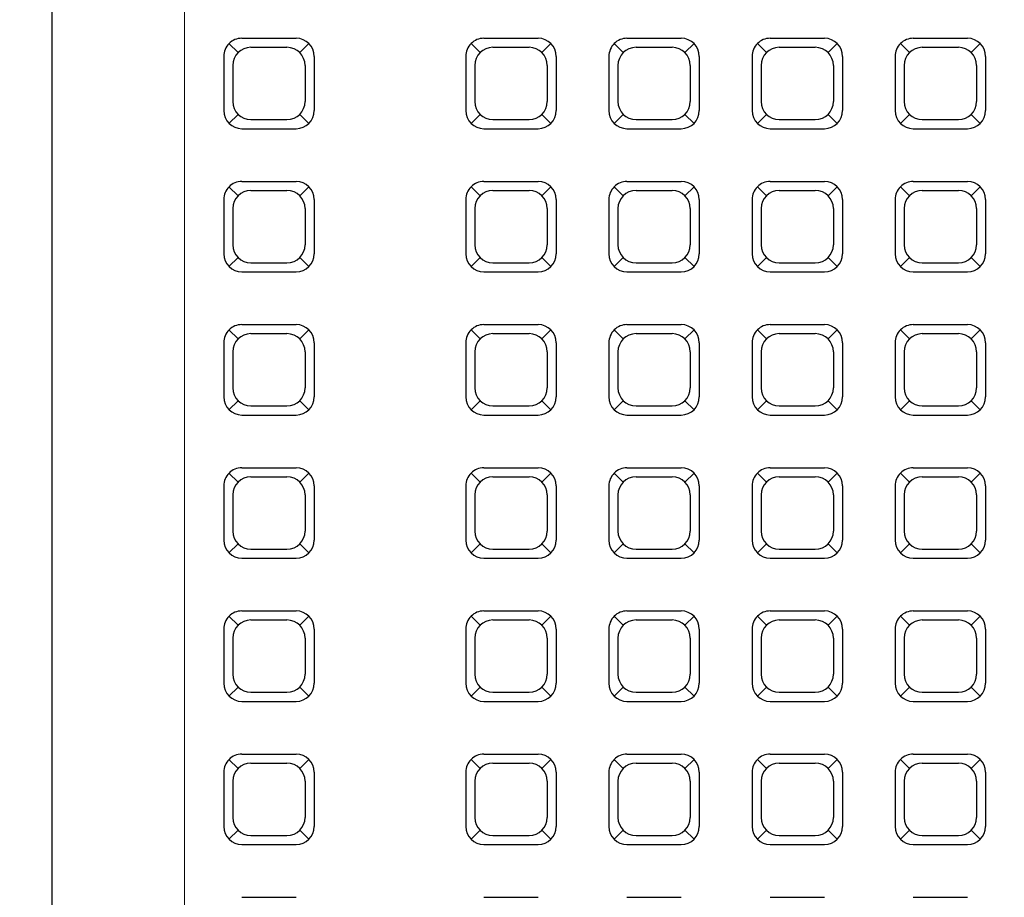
# Model space of a CAD drawing. Header units: inches. Extents: x -2 to 11.2, y -3.4 to 32.7.
# Tile 7 of 42: x 0.809 to 0.94, y 1.033 to 1.15. Entities that reach past the tile are written whole.
import ezdxf

# ---------------------------------------------------------------- set-up
doc = ezdxf.new("R2010")
doc.units = ezdxf.units.IN
doc.header["$MEASUREMENT"] = 0
doc.linetypes.add('CONTINUA', pattern=[0])
for name, color, linetype in [('Cotas', 60, 'Continuous'), ('Electrodomésticos', 34, 'Continuous'), ('Textura piso', 8, 'Continuous')]:
    doc.layers.add(name, color=color, linetype=linetype)
doc.styles.get("Standard").update_dxf_attribs({"font": 'arial.ttf'})
doc.dimstyles.new('Cotas', dxfattribs={"dimtxt": 0.1, "dimasz": 0.09, "dimexe": 0.2, "dimexo": 0.4, "dimgap": 0.05, "dimtad": 1, "dimzin": 0, "dimdsep": 46, "dimtxsty": 'Standard', "dimblk": 'ARCHTICK', "dimcen": 0.09, "dimse1": 1, "dimse2": 1, "dimclrd": 60, "dimclre": 256, "dimadec": 0, "dimazin": 0, "dimtfac": 1, "dimtix": 1, "dimtofl": 0, "dimtmove": 1, "dimatfit": 3, "dimfxl": 0, "dimtolj": 1, "dimtzin": 0, "dimlwd": 9, "dimarcsym": 0})

# ---------------------------------------------------------------- blocks, each defined once
blk = doc.blocks.new('CPU')
at = {"layer": 'Electrodomésticos'}
for p, q in [((134.31397, 60.81548), (134.66397, 60.81548)), ((134.38546, 60.79269), (134.37826, 60.79269)), ((134.40446, 60.79269), (134.39726, 60.79269)), ((134.42346, 60.79269), (134.41626, 60.79269)), ((134.44246, 60.79269), (134.43526, 60.79269)), ((134.46146, 60.79269), (134.45426, 60.79269)), ((134.48046, 60.79269), (134.47326, 60.79269)), ((134.37776, 60.79079), (134.37656, 60.79199)), ((134.38426, 60.79149), (134.37946, 60.79149)), ((134.38596, 60.79079), (134.38716, 60.79199)), ((134.39676, 60.79079), (134.39556, 60.79199)), ((134.40326, 60.79149), (134.39846, 60.79149)), ((134.40496, 60.79079), (134.40616, 60.79199)), ((134.41576, 60.79079), (134.41456, 60.79199)), ((134.42226, 60.79149), (134.41746, 60.79149)), ((134.42396, 60.79079), (134.42516, 60.79199)), ((134.43476, 60.79079), (134.43356, 60.79199)), ((134.44126, 60.79149), (134.43646, 60.79149)), ((134.44296, 60.79079), (134.44416, 60.79199)), ((134.45376, 60.79079), (134.45256, 60.79199)), ((134.46026, 60.79149), (134.45546, 60.79149)), ((134.46196, 60.79079), (134.46316, 60.79199)), ((134.47276, 60.79079), (134.47156, 60.79199)), ((134.47926, 60.79149), (134.47446, 60.79149)), ((134.48096, 60.79079), (134.48216, 60.79199)), ((134.36886, 60.79029), (134.36886, 60.78309)), ((134.37586, 60.79029), (134.37586, 60.78309)), ((134.38786, 60.79029), (134.38786, 60.78309)), ((134.39486, 60.79029), (134.39486, 60.78309)), ((134.40686, 60.79029), (134.40686, 60.78309)), ((134.41386, 60.79029), (134.41386, 60.78309)), ((134.42586, 60.79029), (134.42586, 60.78309)), ((134.43286, 60.79029), (134.43286, 60.78309)), ((134.44486, 60.79029), (134.44486, 60.78309)), ((134.45186, 60.79029), (134.45186, 60.78309)), ((134.46386, 60.79029), (134.46386, 60.78309)), ((134.47086, 60.79029), (134.47086, 60.78309)), ((134.48286, 60.79029), (134.48286, 60.78309)), ((134.37706, 60.78909), (134.37706, 60.78429)), ((134.38666, 60.78909), (134.38666, 60.78429)), ((134.39606, 60.78909), (134.39606, 60.78429)), ((134.40566, 60.78909), (134.40566, 60.78429)), ((134.41506, 60.78909), (134.41506, 60.78429)), ((134.42466, 60.78909), (134.42466, 60.78429)), ((134.43406, 60.78909), (134.43406, 60.78429)), ((134.44366, 60.78909), (134.44366, 60.78429)), ((134.45306, 60.78909), (134.45306, 60.78429)), ((134.46266, 60.78909), (134.46266, 60.78429)), ((134.47206, 60.78909), (134.47206, 60.78429)), ((134.48166, 60.78909), (134.48166, 60.78429)), ((134.37776, 60.78259), (134.37656, 60.78139)), ((134.38596, 60.78259), (134.38716, 60.78139)), ((134.39676, 60.78259), (134.39556, 60.78139)), ((134.40496, 60.78259), (134.40616, 60.78139)), ((134.41576, 60.78259), (134.41456, 60.78139)), ((134.42396, 60.78259), (134.42516, 60.78139)), ((134.43476, 60.78259), (134.43356, 60.78139)), ((134.44296, 60.78259), (134.44416, 60.78139)), ((134.45376, 60.78259), (134.45256, 60.78139)), ((134.46196, 60.78259), (134.46316, 60.78139)), ((134.47276, 60.78259), (134.47156, 60.78139)), ((134.48096, 60.78259), (134.48216, 60.78139)), ((134.38546, 60.78069), (134.37826, 60.78069)), ((134.38426, 60.78189), (134.37946, 60.78189)), ((134.40446, 60.78069), (134.39726, 60.78069)), ((134.40326, 60.78189), (134.39846, 60.78189)), ((134.42346, 60.78069), (134.41626, 60.78069)), ((134.42226, 60.78189), (134.41746, 60.78189)), ((134.44246, 60.78069), (134.43526, 60.78069)), ((134.44126, 60.78189), (134.43646, 60.78189)), ((134.46146, 60.78069), (134.45426, 60.78069)), ((134.46026, 60.78189), (134.45546, 60.78189)), ((134.48046, 60.78069), (134.47326, 60.78069)), ((134.47926, 60.78189), (134.47446, 60.78189)), ((134.37776, 60.75865), (134.37656, 60.75985)), ((134.38546, 60.76056), (134.37826, 60.76056)), ((134.38596, 60.75865), (134.38716, 60.75985)), ((134.39676, 60.75865), (134.39556, 60.75985)), ((134.40446, 60.76056), (134.39726, 60.76056)), ((134.40496, 60.75865), (134.40616, 60.75985)), ((134.41576, 60.75865), (134.41456, 60.75985)), ((134.42346, 60.76056), (134.41626, 60.76056)), ((134.42396, 60.75865), (134.42516, 60.75985)), ((134.43476, 60.75865), (134.43356, 60.75985)), ((134.44246, 60.76056), (134.43526, 60.76056)), ((134.44296, 60.75865), (134.44416, 60.75985)), ((134.45376, 60.75865), (134.45256, 60.75985)), ((134.46146, 60.76056), (134.45426, 60.76056)), ((134.46196, 60.75865), (134.46316, 60.75985)), ((134.47276, 60.75865), (134.47156, 60.75985)), ((134.48046, 60.76056), (134.47326, 60.76056)), ((134.48096, 60.75865), (134.48216, 60.75985)), ((134.38426, 60.75936), (134.37946, 60.75936)), ((134.40326, 60.75936), (134.39846, 60.75936)), ((134.42226, 60.75936), (134.41746, 60.75936)), ((134.44126, 60.75936), (134.43646, 60.75936)), ((134.46026, 60.75936), (134.45546, 60.75936)), ((134.47926, 60.75936), (134.47446, 60.75936)), ((134.36886, 60.75816), (134.36886, 60.75096)), ((134.37586, 60.75816), (134.37586, 60.75096)), ((134.38786, 60.75816), (134.38786, 60.75096)), ((134.39486, 60.75816), (134.39486, 60.75096)), ((134.40686, 60.75816), (134.40686, 60.75096)), ((134.41386, 60.75816), (134.41386, 60.75096)), ((134.42586, 60.75816), (134.42586, 60.75096)), ((134.43286, 60.75816), (134.43286, 60.75096)), ((134.44486, 60.75816), (134.44486, 60.75096)), ((134.45186, 60.75816), (134.45186, 60.75096)), ((134.46386, 60.75816), (134.46386, 60.75096)), ((134.47086, 60.75816), (134.47086, 60.75096)), ((134.48286, 60.75816), (134.48286, 60.75096)), ((134.37706, 60.75696), (134.37706, 60.75216)), ((134.38666, 60.75696), (134.38666, 60.75216)), ((134.39606, 60.75696), (134.39606, 60.75216)), ((134.40566, 60.75696), (134.40566, 60.75216)), ((134.41506, 60.75696), (134.41506, 60.75216)), ((134.42466, 60.75696), (134.42466, 60.75216)), ((134.43406, 60.75696), (134.43406, 60.75216)), ((134.44366, 60.75696), (134.44366, 60.75216)), ((134.45306, 60.75696), (134.45306, 60.75216)), ((134.46266, 60.75696), (134.46266, 60.75216)), ((134.47206, 60.75696), (134.47206, 60.75216)), ((134.48166, 60.75696), (134.48166, 60.75216)), ((134.37776, 60.75046), (134.37656, 60.74926)), ((134.38426, 60.74976), (134.37946, 60.74976)), ((134.38596, 60.75046), (134.38716, 60.74926)), ((134.39676, 60.75046), (134.39556, 60.74926)), ((134.40326, 60.74976), (134.39846, 60.74976)), ((134.40496, 60.75046), (134.40616, 60.74926)), ((134.41576, 60.75046), (134.41456, 60.74926)), ((134.42226, 60.74976), (134.41746, 60.74976)), ((134.42396, 60.75046), (134.42516, 60.74926)), ((134.43476, 60.75046), (134.43356, 60.74926)), ((134.44126, 60.74976), (134.43646, 60.74976)), ((134.44296, 60.75046), (134.44416, 60.74926)), ((134.45376, 60.75046), (134.45256, 60.74926)), ((134.46026, 60.74976), (134.45546, 60.74976)), ((134.46196, 60.75046), (134.46316, 60.74926)), ((134.47276, 60.75046), (134.47156, 60.74926)), ((134.47926, 60.74976), (134.47446, 60.74976)), ((134.48096, 60.75046), (134.48216, 60.74926)), ((134.38546, 60.74856), (134.37826, 60.74856)), ((134.40446, 60.74856), (134.39726, 60.74856)), ((134.42346, 60.74856), (134.41626, 60.74856)), ((134.44246, 60.74856), (134.43526, 60.74856)), ((134.46146, 60.74856), (134.45426, 60.74856)), ((134.48046, 60.74856), (134.47326, 60.74856)), ((134.38546, 60.74156), (134.37826, 60.74156)), ((134.40446, 60.74156), (134.39726, 60.74156)), ((134.42346, 60.74156), (134.41626, 60.74156)), ((134.44246, 60.74156), (134.43526, 60.74156)), ((134.46146, 60.74156), (134.45426, 60.74156)), ((134.48046, 60.74156), (134.47326, 60.74156)), ((134.37776, 60.73965), (134.37656, 60.74085)), ((134.38426, 60.74036), (134.37946, 60.74036)), ((134.38596, 60.73965), (134.38716, 60.74085)), ((134.39676, 60.73965), (134.39556, 60.74085)), ((134.40326, 60.74036), (134.39846, 60.74036)), ((134.40496, 60.73965), (134.40616, 60.74085)), ((134.41576, 60.73965), (134.41456, 60.74085)), ((134.42226, 60.74036), (134.41746, 60.74036)), ((134.42396, 60.73965), (134.42516, 60.74085)), ((134.43476, 60.73965), (134.43356, 60.74085)), ((134.44126, 60.74036), (134.43646, 60.74036)), ((134.44296, 60.73965), (134.44416, 60.74085)), ((134.45376, 60.73965), (134.45256, 60.74085)), ((134.46026, 60.74036), (134.45546, 60.74036)), ((134.46196, 60.73965), (134.46316, 60.74085)), ((134.47276, 60.73965), (134.47156, 60.74085)), ((134.47926, 60.74036), (134.47446, 60.74036)), ((134.48096, 60.73965), (134.48216, 60.74085)), ((134.36886, 60.73916), (134.36886, 60.73196)), ((134.37586, 60.73916), (134.37586, 60.73196)), ((134.38786, 60.73916), (134.38786, 60.73196)), ((134.39486, 60.73916), (134.39486, 60.73196)), ((134.40686, 60.73916), (134.40686, 60.73196)), ((134.41386, 60.73916), (134.41386, 60.73196)), ((134.42586, 60.73916), (134.42586, 60.73196)), ((134.43286, 60.73916), (134.43286, 60.73196)), ((134.44486, 60.73916), (134.44486, 60.73196)), ((134.45186, 60.73916), (134.45186, 60.73196)), ((134.46386, 60.73916), (134.46386, 60.73196)), ((134.47086, 60.73916), (134.47086, 60.73196)), ((134.48286, 60.73916), (134.48286, 60.73196)), ((134.37706, 60.73796), (134.37706, 60.73316)), ((134.38666, 60.73796), (134.38666, 60.73316)), ((134.39606, 60.73796), (134.39606, 60.73316)), ((134.40566, 60.73796), (134.40566, 60.73316)), ((134.41506, 60.73796), (134.41506, 60.73316)), ((134.42466, 60.73796), (134.42466, 60.73316)), ((134.43406, 60.73796), (134.43406, 60.73316)), ((134.44366, 60.73796), (134.44366, 60.73316)), ((134.45306, 60.73796), (134.45306, 60.73316)), ((134.46266, 60.73796), (134.46266, 60.73316)), ((134.47206, 60.73796), (134.47206, 60.73316)), ((134.48166, 60.73796), (134.48166, 60.73316)), ((134.37776, 60.73146), (134.37656, 60.73026)), ((134.38596, 60.73146), (134.38716, 60.73026)), ((134.39676, 60.73146), (134.39556, 60.73026)), ((134.40496, 60.73146), (134.40616, 60.73026)), ((134.41576, 60.73146), (134.41456, 60.73026)), ((134.42396, 60.73146), (134.42516, 60.73026)), ((134.43476, 60.73146), (134.43356, 60.73026)), ((134.44296, 60.73146), (134.44416, 60.73026)), ((134.45376, 60.73146), (134.45256, 60.73026)), ((134.46196, 60.73146), (134.46316, 60.73026)), ((134.47276, 60.73146), (134.47156, 60.73026)), ((134.48096, 60.73146), (134.48216, 60.73026)), ((134.38426, 60.73076), (134.37946, 60.73076)), ((134.40326, 60.73076), (134.39846, 60.73076)), ((134.42226, 60.73076), (134.41746, 60.73076)), ((134.44126, 60.73076), (134.43646, 60.73076)), ((134.46026, 60.73076), (134.45546, 60.73076)), ((134.47926, 60.73076), (134.47446, 60.73076)), ((134.38546, 60.72956), (134.37826, 60.72956)), ((134.40446, 60.72956), (134.39726, 60.72956)), ((134.42346, 60.72956), (134.41626, 60.72956)), ((134.44246, 60.72956), (134.43526, 60.72956)), ((134.46146, 60.72956), (134.45426, 60.72956)), ((134.48046, 60.72956), (134.47326, 60.72956)), ((134.38546, 60.72256), (134.37826, 60.72256)), ((134.40446, 60.72256), (134.39726, 60.72256)), ((134.42346, 60.72256), (134.41626, 60.72256)), ((134.44246, 60.72256), (134.43526, 60.72256)), ((134.46146, 60.72256), (134.45426, 60.72256)), ((134.48046, 60.72256), (134.47326, 60.72256)), ((134.37776, 60.72065), (134.37656, 60.72185)), ((134.38426, 60.72136), (134.37946, 60.72136)), ((134.38596, 60.72065), (134.38716, 60.72185)), ((134.39676, 60.72065), (134.39556, 60.72185)), ((134.40326, 60.72136), (134.39846, 60.72136)), ((134.40496, 60.72065), (134.40616, 60.72185)), ((134.41576, 60.72065), (134.41456, 60.72185)), ((134.42226, 60.72136), (134.41746, 60.72136)), ((134.42396, 60.72065), (134.42516, 60.72185)), ((134.43476, 60.72065), (134.43356, 60.72185)), ((134.44126, 60.72136), (134.43646, 60.72136)), ((134.44296, 60.72065), (134.44416, 60.72185)), ((134.45376, 60.72065), (134.45256, 60.72185)), ((134.46026, 60.72136), (134.45546, 60.72136)), ((134.46196, 60.72065), (134.46316, 60.72185)), ((134.47276, 60.72065), (134.47156, 60.72185)), ((134.47926, 60.72136), (134.47446, 60.72136)), ((134.48096, 60.72065), (134.48216, 60.72185)), ((134.36886, 60.72016), (134.36886, 60.71296)), ((134.37586, 60.72016), (134.37586, 60.71296)), ((134.38786, 60.72016), (134.38786, 60.71296)), ((134.39486, 60.72016), (134.39486, 60.71296)), ((134.40686, 60.72016), (134.40686, 60.71296)), ((134.41386, 60.72016), (134.41386, 60.71296)), ((134.42586, 60.72016), (134.42586, 60.71296)), ((134.43286, 60.72016), (134.43286, 60.71296)), ((134.44486, 60.72016), (134.44486, 60.71296)), ((134.45186, 60.72016), (134.45186, 60.71296)), ((134.46386, 60.72016), (134.46386, 60.71296)), ((134.47086, 60.72016), (134.47086, 60.71296)), ((134.48286, 60.72016), (134.48286, 60.71296)), ((134.37706, 60.71896), (134.37706, 60.71416)), ((134.38666, 60.71896), (134.38666, 60.71416)), ((134.39606, 60.71896), (134.39606, 60.71416)), ((134.40566, 60.71896), (134.40566, 60.71416)), ((134.41506, 60.71896), (134.41506, 60.71416)), ((134.42466, 60.71896), (134.42466, 60.71416)), ((134.43406, 60.71896), (134.43406, 60.71416)), ((134.44366, 60.71896), (134.44366, 60.71416)), ((134.45306, 60.71896), (134.45306, 60.71416)), ((134.46266, 60.71896), (134.46266, 60.71416)), ((134.47206, 60.71896), (134.47206, 60.71416)), ((134.48166, 60.71896), (134.48166, 60.71416)), ((134.37776, 60.71246), (134.37656, 60.71126)), ((134.38426, 60.71176), (134.37946, 60.71176)), ((134.38596, 60.71246), (134.38716, 60.71126)), ((134.39676, 60.71246), (134.39556, 60.71126)), ((134.40326, 60.71176), (134.39846, 60.71176)), ((134.40496, 60.71246), (134.40616, 60.71126)), ((134.41576, 60.71246), (134.41456, 60.71126)), ((134.42226, 60.71176), (134.41746, 60.71176)), ((134.42396, 60.71246), (134.42516, 60.71126)), ((134.43476, 60.71246), (134.43356, 60.71126)), ((134.44126, 60.71176), (134.43646, 60.71176)), ((134.44296, 60.71246), (134.44416, 60.71126)), ((134.45376, 60.71246), (134.45256, 60.71126)), ((134.46026, 60.71176), (134.45546, 60.71176)), ((134.46196, 60.71246), (134.46316, 60.71126)), ((134.47276, 60.71246), (134.47156, 60.71126)), ((134.47926, 60.71176), (134.47446, 60.71176)), ((134.48096, 60.71246), (134.48216, 60.71126)), ((134.38546, 60.71056), (134.37826, 60.71056)), ((134.40446, 60.71056), (134.39726, 60.71056)), ((134.42346, 60.71056), (134.41626, 60.71056)), ((134.44246, 60.71056), (134.43526, 60.71056)), ((134.46146, 60.71056), (134.45426, 60.71056)), ((134.48046, 60.71056), (134.47326, 60.71056)), ((134.37776, 60.70165), (134.37656, 60.70285)), ((134.38546, 60.70356), (134.37826, 60.70356)), ((134.38426, 60.70236), (134.37946, 60.70236)), ((134.38596, 60.70165), (134.38716, 60.70285)), ((134.39676, 60.70165), (134.39556, 60.70285)), ((134.40446, 60.70356), (134.39726, 60.70356)), ((134.40326, 60.70236), (134.39846, 60.70236)), ((134.40496, 60.70165), (134.40616, 60.70285)), ((134.41576, 60.70165), (134.41456, 60.70285)), ((134.42346, 60.70356), (134.41626, 60.70356)), ((134.42226, 60.70236), (134.41746, 60.70236)), ((134.42396, 60.70165), (134.42516, 60.70285)), ((134.43476, 60.70165), (134.43356, 60.70285)), ((134.44246, 60.70356), (134.43526, 60.70356)), ((134.44126, 60.70236), (134.43646, 60.70236)), ((134.44296, 60.70165), (134.44416, 60.70285)), ((134.45376, 60.70165), (134.45256, 60.70285)), ((134.46146, 60.70356), (134.45426, 60.70356)), ((134.46026, 60.70236), (134.45546, 60.70236)), ((134.46196, 60.70165), (134.46316, 60.70285)), ((134.47276, 60.70165), (134.47156, 60.70285)), ((134.48046, 60.70356), (134.47326, 60.70356)), ((134.47926, 60.70236), (134.47446, 60.70236)), ((134.48096, 60.70165), (134.48216, 60.70285)), ((134.36886, 60.70116), (134.36886, 60.69396)), ((134.37586, 60.70116), (134.37586, 60.69396)), ((134.38786, 60.70116), (134.38786, 60.69396)), ((134.39486, 60.70116), (134.39486, 60.69396)), ((134.40686, 60.70116), (134.40686, 60.69396)), ((134.41386, 60.70116), (134.41386, 60.69396)), ((134.42586, 60.70116), (134.42586, 60.69396)), ((134.43286, 60.70116), (134.43286, 60.69396)), ((134.44486, 60.70116), (134.44486, 60.69396)), ((134.45186, 60.70116), (134.45186, 60.69396)), ((134.46386, 60.70116), (134.46386, 60.69396)), ((134.47086, 60.70116), (134.47086, 60.69396)), ((134.48286, 60.70116), (134.48286, 60.69396)), ((134.37706, 60.69996), (134.37706, 60.69516)), ((134.38666, 60.69996), (134.38666, 60.69516)), ((134.39606, 60.69996), (134.39606, 60.69516)), ((134.40566, 60.69996), (134.40566, 60.69516)), ((134.41506, 60.69996), (134.41506, 60.69516)), ((134.42466, 60.69996), (134.42466, 60.69516)), ((134.43406, 60.69996), (134.43406, 60.69516)), ((134.44366, 60.69996), (134.44366, 60.69516)), ((134.45306, 60.69996), (134.45306, 60.69516)), ((134.46266, 60.69996), (134.46266, 60.69516)), ((134.47206, 60.69996), (134.47206, 60.69516)), ((134.48166, 60.69996), (134.48166, 60.69516)), ((134.37776, 60.69346), (134.37656, 60.69226)), ((134.38596, 60.69346), (134.38716, 60.69226)), ((134.39676, 60.69346), (134.39556, 60.69226)), ((134.40496, 60.69346), (134.40616, 60.69226)), ((134.41576, 60.69346), (134.41456, 60.69226)), ((134.42396, 60.69346), (134.42516, 60.69226)), ((134.43476, 60.69346), (134.43356, 60.69226)), ((134.44296, 60.69346), (134.44416, 60.69226)), ((134.45376, 60.69346), (134.45256, 60.69226)), ((134.46196, 60.69346), (134.46316, 60.69226)), ((134.47276, 60.69346), (134.47156, 60.69226)), ((134.48096, 60.69346), (134.48216, 60.69226)), ((134.38426, 60.69276), (134.37946, 60.69276)), ((134.40326, 60.69276), (134.39846, 60.69276)), ((134.42226, 60.69276), (134.41746, 60.69276)), ((134.44126, 60.69276), (134.43646, 60.69276)), ((134.46026, 60.69276), (134.45546, 60.69276)), ((134.47926, 60.69276), (134.47446, 60.69276)), ((134.38546, 60.69156), (134.37826, 60.69156)), ((134.40446, 60.69156), (134.39726, 60.69156)), ((134.42346, 60.69156), (134.41626, 60.69156)), ((134.44246, 60.69156), (134.43526, 60.69156)), ((134.46146, 60.69156), (134.45426, 60.69156)), ((134.48046, 60.69156), (134.47326, 60.69156))]:
    blk.add_line(p, q, dxfattribs=at)
for centre, start, end in [((134.37826, 60.79029), 90, 180), ((134.38546, 60.79029), 360, 90), ((134.39726, 60.79029), 90, 180), ((134.40446, 60.79029), 360, 90), ((134.41626, 60.79029), 90, 180), ((134.42346, 60.79029), 360, 90), ((134.43526, 60.79029), 90, 180), ((134.44246, 60.79029), 360, 90), ((134.45426, 60.79029), 90, 180), ((134.46146, 60.79029), 360, 90), ((134.47326, 60.79029), 90, 180), ((134.48046, 60.79029), 360, 90), ((134.37946, 60.78909), 90, 180), ((134.38426, 60.78909), 0, 90), ((134.39846, 60.78909), 90, 180), ((134.40326, 60.78909), 0, 90), ((134.41746, 60.78909), 90, 180), ((134.42226, 60.78909), 0, 90), ((134.43646, 60.78909), 90, 180), ((134.44126, 60.78909), 0, 90), ((134.45546, 60.78909), 90, 180), ((134.46026, 60.78909), 0, 90), ((134.47446, 60.78909), 90, 180), ((134.47926, 60.78909), 0, 90), ((134.37946, 60.78429), 180, 270), ((134.38426, 60.78429), 270, 0), ((134.39846, 60.78429), 180, 270), ((134.40326, 60.78429), 270, 0), ((134.41746, 60.78429), 180, 270), ((134.42226, 60.78429), 270, 0), ((134.43646, 60.78429), 180, 270), ((134.44126, 60.78429), 270, 0), ((134.45546, 60.78429), 180, 270), ((134.46026, 60.78429), 270, 0), ((134.47446, 60.78429), 180, 270), ((134.47926, 60.78429), 270, 0), ((134.37826, 60.78309), 180, 270), ((134.38546, 60.78309), 270, 0), ((134.39726, 60.78309), 180, 270), ((134.40446, 60.78309), 270, 0), ((134.41626, 60.78309), 180, 270), ((134.42346, 60.78309), 270, 0), ((134.43526, 60.78309), 180, 270), ((134.44246, 60.78309), 270, 0), ((134.45426, 60.78309), 180, 270), ((134.46146, 60.78309), 270, 0), ((134.47326, 60.78309), 180, 270), ((134.48046, 60.78309), 270, 0), ((134.37826, 60.75816), 90, 180), ((134.38546, 60.75816), 360, 90), ((134.39726, 60.75816), 90, 180), ((134.40446, 60.75816), 360, 90), ((134.41626, 60.75816), 90, 180), ((134.42346, 60.75816), 360, 90), ((134.43526, 60.75816), 90, 180), ((134.44246, 60.75816), 360, 90), ((134.45426, 60.75816), 90, 180), ((134.46146, 60.75816), 360, 90), ((134.47326, 60.75816), 90, 180), ((134.48046, 60.75816), 360, 90), ((134.37946, 60.75696), 90, 180), ((134.38426, 60.75696), 0, 90), ((134.39846, 60.75696), 90, 180), ((134.40326, 60.75696), 0, 90), ((134.41746, 60.75696), 90, 180), ((134.42226, 60.75696), 0, 90), ((134.43646, 60.75696), 90, 180), ((134.44126, 60.75696), 0, 90), ((134.45546, 60.75696), 90, 180), ((134.46026, 60.75696), 0, 90), ((134.47446, 60.75696), 90, 180), ((134.47926, 60.75696), 0, 90), ((134.37946, 60.75216), 180, 270), ((134.38426, 60.75216), 270, 0), ((134.39846, 60.75216), 180, 270), ((134.40326, 60.75216), 270, 0), ((134.41746, 60.75216), 180, 270), ((134.42226, 60.75216), 270, 0), ((134.43646, 60.75216), 180, 270), ((134.44126, 60.75216), 270, 0), ((134.45546, 60.75216), 180, 270), ((134.46026, 60.75216), 270, 0), ((134.47446, 60.75216), 180, 270), ((134.47926, 60.75216), 270, 0), ((134.37826, 60.75096), 180, 270), ((134.38546, 60.75096), 270, 0), ((134.39726, 60.75096), 180, 270), ((134.40446, 60.75096), 270, 0), ((134.41626, 60.75096), 180, 270), ((134.42346, 60.75096), 270, 0), ((134.43526, 60.75096), 180, 270), ((134.44246, 60.75096), 270, 0), ((134.45426, 60.75096), 180, 270), ((134.46146, 60.75096), 270, 0), ((134.47326, 60.75096), 180, 270), ((134.48046, 60.75096), 270, 0), ((134.37826, 60.73916), 90, 180), ((134.38546, 60.73916), 360, 90), ((134.39726, 60.73916), 90, 180), ((134.40446, 60.73916), 360, 90), ((134.41626, 60.73916), 90, 180), ((134.42346, 60.73916), 360, 90), ((134.43526, 60.73916), 90, 180), ((134.44246, 60.73916), 360, 90), ((134.45426, 60.73916), 90, 180), ((134.46146, 60.73916), 360, 90), ((134.47326, 60.73916), 90, 180), ((134.48046, 60.73916), 360, 90), ((134.37946, 60.73796), 90, 180), ((134.38426, 60.73796), 0, 90), ((134.39846, 60.73796), 90, 180), ((134.40326, 60.73796), 0, 90), ((134.41746, 60.73796), 90, 180), ((134.42226, 60.73796), 0, 90), ((134.43646, 60.73796), 90, 180), ((134.44126, 60.73796), 0, 90), ((134.45546, 60.73796), 90, 180), ((134.46026, 60.73796), 0, 90), ((134.47446, 60.73796), 90, 180), ((134.47926, 60.73796), 0, 90), ((134.37946, 60.73316), 180, 270), ((134.38426, 60.73316), 270, 0), ((134.39846, 60.73316), 180, 270), ((134.40326, 60.73316), 270, 0), ((134.41746, 60.73316), 180, 270), ((134.42226, 60.73316), 270, 0), ((134.43646, 60.73316), 180, 270), ((134.44126, 60.73316), 270, 0), ((134.45546, 60.73316), 180, 270), ((134.46026, 60.73316), 270, 0), ((134.47446, 60.73316), 180, 270), ((134.47926, 60.73316), 270, 0), ((134.37826, 60.73196), 180, 270), ((134.38546, 60.73196), 270, 0), ((134.39726, 60.73196), 180, 270), ((134.40446, 60.73196), 270, 0), ((134.41626, 60.73196), 180, 270), ((134.42346, 60.73196), 270, 0), ((134.43526, 60.73196), 180, 270), ((134.44246, 60.73196), 270, 0), ((134.45426, 60.73196), 180, 270), ((134.46146, 60.73196), 270, 0), ((134.47326, 60.73196), 180, 270), ((134.48046, 60.73196), 270, 0), ((134.37826, 60.72016), 90, 180), ((134.38546, 60.72016), 360, 90), ((134.39726, 60.72016), 90, 180), ((134.40446, 60.72016), 360, 90), ((134.41626, 60.72016), 90, 180), ((134.42346, 60.72016), 360, 90), ((134.43526, 60.72016), 90, 180), ((134.44246, 60.72016), 360, 90), ((134.45426, 60.72016), 90, 180), ((134.46146, 60.72016), 360, 90), ((134.47326, 60.72016), 90, 180), ((134.48046, 60.72016), 360, 90), ((134.37946, 60.71896), 90, 180), ((134.38426, 60.71896), 0, 90), ((134.39846, 60.71896), 90, 180), ((134.40326, 60.71896), 0, 90), ((134.41746, 60.71896), 90, 180), ((134.42226, 60.71896), 0, 90), ((134.43646, 60.71896), 90, 180), ((134.44126, 60.71896), 0, 90), ((134.45546, 60.71896), 90, 180), ((134.46026, 60.71896), 0, 90), ((134.47446, 60.71896), 90, 180), ((134.47926, 60.71896), 0, 90), ((134.37946, 60.71416), 180, 270), ((134.38426, 60.71416), 270, 0), ((134.39846, 60.71416), 180, 270), ((134.40326, 60.71416), 270, 0), ((134.41746, 60.71416), 180, 270), ((134.42226, 60.71416), 270, 0), ((134.43646, 60.71416), 180, 270), ((134.44126, 60.71416), 270, 0), ((134.45546, 60.71416), 180, 270), ((134.46026, 60.71416), 270, 0), ((134.47446, 60.71416), 180, 270), ((134.47926, 60.71416), 270, 0), ((134.37826, 60.71296), 180, 270), ((134.38546, 60.71296), 270, 0), ((134.39726, 60.71296), 180, 270), ((134.40446, 60.71296), 270, 0), ((134.41626, 60.71296), 180, 270), ((134.42346, 60.71296), 270, 0), ((134.43526, 60.71296), 180, 270), ((134.44246, 60.71296), 270, 0), ((134.45426, 60.71296), 180, 270), ((134.46146, 60.71296), 270, 0), ((134.47326, 60.71296), 180, 270), ((134.48046, 60.71296), 270, 0), ((134.37826, 60.70116), 90, 180), ((134.37946, 60.69996), 90, 180), ((134.38426, 60.69996), 0, 90), ((134.38546, 60.70116), 360, 90), ((134.39726, 60.70116), 90, 180), ((134.39846, 60.69996), 90, 180), ((134.40326, 60.69996), 0, 90), ((134.40446, 60.70116), 360, 90), ((134.41626, 60.70116), 90, 180), ((134.41746, 60.69996), 90, 180), ((134.42226, 60.69996), 0, 90), ((134.42346, 60.70116), 360, 90), ((134.43526, 60.70116), 90, 180), ((134.43646, 60.69996), 90, 180), ((134.44126, 60.69996), 0, 90), ((134.44246, 60.70116), 360, 90), ((134.45426, 60.70116), 90, 180), ((134.45546, 60.69996), 90, 180), ((134.46026, 60.69996), 0, 90), ((134.46146, 60.70116), 360, 90), ((134.47326, 60.70116), 90, 180), ((134.47446, 60.69996), 90, 180), ((134.47926, 60.69996), 0, 90), ((134.48046, 60.70116), 360, 90), ((134.37946, 60.69516), 180, 270), ((134.38426, 60.69516), 270, 0), ((134.39846, 60.69516), 180, 270), ((134.40326, 60.69516), 270, 0), ((134.41746, 60.69516), 180, 270), ((134.42226, 60.69516), 270, 0), ((134.43646, 60.69516), 180, 270), ((134.44126, 60.69516), 270, 0), ((134.45546, 60.69516), 180, 270), ((134.46026, 60.69516), 270, 0), ((134.47446, 60.69516), 180, 270), ((134.47926, 60.69516), 270, 0), ((134.37826, 60.69396), 180, 270), ((134.38546, 60.69396), 270, 0), ((134.39726, 60.69396), 180, 270), ((134.40446, 60.69396), 270, 0), ((134.41626, 60.69396), 180, 270), ((134.42346, 60.69396), 270, 0), ((134.43526, 60.69396), 180, 270), ((134.44246, 60.69396), 270, 0), ((134.45426, 60.69396), 180, 270), ((134.46146, 60.69396), 270, 0), ((134.47326, 60.69396), 180, 270), ((134.48046, 60.69396), 270, 0)]:
    blk.add_arc(centre, 0.0024, start, end, dxfattribs=at)
blk = doc.blocks.new('_ArchTick')
at = {"color": 0, "linetype": 'ByBlock', "const_width": 0.15}
blk.add_lwpolyline([(-0.5, -0.5), (0.5, 0.5)], dxfattribs=at)
blk = doc.blocks.new('*D99')
at = {"layer": 'Cotas', "color": 60, "linetype": 'CONTINUA', "lineweight": 9, "transparency": 16777216}
blk.add_line((0.83109, 0.25), (0.83109, 3.54966), dxfattribs=at)
at = {"layer": 'Defpoints', "color": 0, "transparency": 16777216}
for p in [(0.83109, 3.54966), (0.83109, 3.54966), (0.83109, 0.25)]:
    blk.add_point(p, dxfattribs=at)
at = {"layer": 'Cotas', "color": 60, "lineweight": 9, "transparency": 16777216, "xscale": 0.09, "yscale": 0.09, "zscale": 0.09}
for p, rotation in [((0.83109, 3.54966), 90), ((0.83109, 0.25), 270)]:
    blk.add_blockref('_ArchTick', p, dxfattribs=dict(at, rotation=rotation))
at = {"layer": 'Cotas', "color": 0, "transparency": 16777216, "insert": (0.73, 1.89983), "char_height": 0.1, "attachment_point": 5, "rotation": 90}
blk.add_mtext('\\A1;3.30', dxfattribs=at)

msp = doc.modelspace()

# ---------------------------------------------------------------- hatches: boundary and pattern name
at = {"layer": 'Textura piso'}
h = msp.add_hatch(dxfattribs=at)
h.set_pattern_fill('AR-HBONE', color=256, scale=0.02, angle=270, style=0)
h.set_pattern_definition([(315, (-41.409755, -126.97242), (0.113137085, -3e-17), [0.24, -0.08]), (45, (-41.35319, -127.02899), (0.113137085, -3e-17), [0.24, -0.08])])
edge = h.paths.add_edge_path()
edge.add_line((3.78962, 0.85), (3.78962, 1.25))
edge.add_line((3.78962, 1.25), (4.01452, 1.25))
edge.add_line((4.01452, 1.25), (4.01452, 1.91641))
edge.add_line((4.01452, 1.91641), (3.99779, 1.91641))
edge.add_line((3.99779, 1.91641), (3.97269, 1.91641))
edge.add_line((3.97269, 1.91641), (3.97269, 2.75))
edge.add_line((3.97269, 2.75), (3.78962, 2.75))
edge.add_line((3.78962, 2.75), (3.78962, 3.54966))
edge.add_line((3.78962, 3.54966), (3.27, 3.54966))
edge.add_line((3.27, 3.54966), (3.27, 3.66966))
edge.add_line((3.27, 3.66966), (3.32, 3.66966))
edge.add_line((3.32, 3.66966), (3.32, 4.46626))
edge.add_line((3.32, 4.46626), (3.3, 4.46626))
edge.add_line((3.3, 4.46626), (3.27, 4.46626))
edge.add_line((3.27, 4.46626), (3.27, 4.66485))
edge.add_line((3.27, 4.66485), (3.26652, 4.66485))
edge.add_line((3.26652, 4.66485), (3.26652, 4.65712))
edge.add_ellipse((3.25839, 4.65712), major_axis=(0.00575, 0.00575), ratio=1, start_angle=220.3243, end_angle=315, ccw=False)
edge.add_line((3.25772, 4.64901), (3.2484, 4.65127))
edge.add_line((3.2484, 4.65127), (3.2484, 4.65839))
edge.add_line((3.2484, 4.65839), (3.24233, 4.65839))
edge.add_ellipse((3.26223, 4.64217), major_axis=(0.01816, 0.01816), ratio=1, start_angle=95.834, end_angle=134.8998)
edge.add_line((3.23656, 4.64222), (3.2322, 4.64222))
edge.add_line((3.2322, 4.64222), (3.2322, 4.63195))
edge.add_line((3.2322, 4.63195), (3.1782, 4.63195))
edge.add_ellipse((3.23078, 5.45975), major_axis=(0.58652, 0.58652), ratio=1, start_angle=134.78546, end_angle=221.36552, ccw=False)
edge.add_line((2.40132, 5.46286), (2.37, 5.46286))
edge.add_line((2.37, 5.46286), (2.37, 5.08286))
edge.add_line((2.37, 5.08286), (2.37, 4.23286))
edge.add_line((2.37, 4.23286), (2.37, 3.54966))
edge.add_line((2.37, 3.54966), (0.25, 3.54966))
edge.add_line((0.25, 3.54966), (0.25, 2.05))
edge.add_line((0.25, 2.05), (1.05, 2.05))
edge.add_line((1.05, 2.05), (1.05, 0.25))
edge.add_line((1.05, 0.25), (1.15029, 0.25))
edge.add_ellipse((1.15125, 0.25125), major_axis=(0.000883, -0.000883), ratio=1, start_angle=405, end_angle=630, ccw=False)
edge.add_line((1.15104, 0.25375), (1.1525, 0.25375))
edge.add_line((1.1525, 0.25375), (1.1525, 0.29364))
edge.add_ellipse((1.15646, 0.29364), major_axis=(0.0028, -0.0028), ratio=1, start_angle=135, end_angle=225, ccw=False)
edge.add_line((1.15771, 0.29812), (1.15771, 0.60824))
edge.add_ellipse((1.15646, 0.61272), major_axis=(0.0028, 0.0028), ratio=1, start_angle=135, end_angle=225, ccw=False)
edge.add_line((1.15198, 0.61397), (1.1525, 0.61397))
edge.add_line((1.1525, 0.61397), (1.1525, 0.65261))
edge.add_line((1.1525, 0.65261), (1.18371, 0.65261))
edge.add_arc((1.16899, 0.27163), 0.38127, 2.109, 87.7874, ccw=False)
edge.add_arc((1.93101, 0.27163), 0.38127, 92.2126, 177.891, ccw=False)
edge.add_line((1.91629, 0.65261), (1.9475, 0.65261))
edge.add_line((1.9475, 0.65261), (1.9475, 0.61272))
edge.add_ellipse((1.94354, 0.61272), major_axis=(0.0028, -0.0028), ratio=1, start_angle=315, end_angle=405, ccw=False)
edge.add_line((1.94229, 0.60824), (1.94229, 0.29812))
edge.add_ellipse((1.94354, 0.29364), major_axis=(0.0028, 0.0028), ratio=1, start_angle=-45, end_angle=45)
edge.add_line((1.94802, 0.29239), (1.9475, 0.29239))
edge.add_line((1.9475, 0.29239), (1.9475, 0.25375))
edge.add_line((1.9475, 0.25375), (1.9475, 0.25125))
edge.add_ellipse((1.94875, 0.25125), major_axis=(0.000883, 0.000883), ratio=1, start_angle=-90, end_angle=135, ccw=False)
edge.add_line((1.94937, 0.2525), (1.94921, 0.2525))
edge.add_ellipse((1.94875, 0.25125), major_axis=(0.000883, 0.000883), ratio=1, start_angle=-90, end_angle=135)
edge.add_line((1.94971, 0.25), (1.95, 0.25))
edge.add_line((1.95, 0.25), (2.18962, 0.25))
edge.add_line((2.18962, 0.25), (2.18962, 0.85))
edge.add_line((2.18962, 0.85), (3.78962, 0.85))
h.paths.add_polyline_path([(3.21166, 1.58312), (3.21736, 1.57729), (3.22373, 1.57), (3.22373, 1.5367), (3.23094, 1.5367), (3.23094, 1.49118), (3.23291, 1.48965), (3.23094, 1.48689), (3.23094, 1.47654), (3.22357, 1.47654), (3.21229, 1.46071, -0.267516), (3.26215, 1.37419), (3.26215, 1.257), (3.28013, 1.257), (3.28013, 1.36107), (3.35072, 1.36107), (3.35072, 1.1007), (3.28013, 1.1007), (3.28013, 1.14501), (3.26215, 1.15092), (3.26215, 1.11653, -0.414214), (3.16215, 1.01653), (3.0516, 1.01653), (3.0516, 0.93131), (3.01155, 0.93131), (3.01155, 1.01653), (2.90222, 1.01653, -0.414214), (2.80222, 1.11653), (2.80222, 1.15094), (2.78087, 1.14392), (2.78087, 1.1007), (2.71028, 1.1007), (2.71028, 1.36107), (2.78087, 1.36107), (2.78087, 1.257), (2.80222, 1.257), (2.80222, 1.37419, -0.265581), (2.85145, 1.46035), (2.84168, 1.47446), (2.83301, 1.47446), (2.83301, 1.48699), (2.83089, 1.49006), (2.83301, 1.49153), (2.83301, 1.53472), (2.84054, 1.53472), (2.84115, 1.54553), (2.84182, 1.55286), (2.84322, 1.56283), (2.8461, 1.57282), (2.84993, 1.58017), (2.85462, 1.58556), (2.86021, 1.58984), (2.86647, 1.5934), (2.87329, 1.59635), (2.88058, 1.59875), (2.88822, 1.60065), (2.89609, 1.60212), (2.9039, 1.6032), (2.91136, 1.60392), (2.9196, 1.60441), (2.92784, 1.60449), (2.93347, 1.60436), (2.93589, 1.60429), (2.93826, 1.60423), (2.94064, 1.60418), (2.94326, 1.60414), (2.94638, 1.60412), (2.95025, 1.6041), (2.95515, 1.60409), (2.96134, 1.60408), (2.96907, 1.60408), (2.97861, 1.60408), (2.99011, 1.60408), (3.00322, 1.60408), (3.01748, 1.60407), (3.03244, 1.60406), (3.04762, 1.60404), (3.06258, 1.60402), (3.07685, 1.60398), (3.08996, 1.60393), (3.10157, 1.60387), (3.11174, 1.60379), (3.12063, 1.60368), (3.12843, 1.60356), (3.13863, 1.60333), (3.14956, 1.60289), (3.15933, 1.60227), (3.16805, 1.60144), (3.17617, 1.60027), (3.18407, 1.59866), (3.19186, 1.59645), (3.19975, 1.59274), (3.20651, 1.58769)], flags=16)
h.paths.add_polyline_path([(3.18722, 1.51836), (3.19338, 1.51654), (3.19919, 1.51402), (3.2059, 1.50968), (3.2079, 1.50798), (3.20411, 1.51083), (3.2007, 1.51304), (3.19756, 1.51472), (3.19457, 1.51602), (3.19162, 1.51706), (3.18862, 1.51795), (3.18554, 1.51873), (3.18239, 1.51942), (3.17917, 1.52002), (3.1759, 1.52056), (3.17257, 1.52106), (3.16918, 1.52152), (3.16575, 1.52196), (3.16227, 1.5224), (3.15875, 1.52284), (3.1552, 1.52326), (3.15161, 1.52366), (3.148, 1.52403), (3.14436, 1.52437), (3.14071, 1.52467), (3.13703, 1.52492), (3.13331, 1.52511), (3.12934, 1.52526), (3.12489, 1.52536), (3.11972, 1.52543), (3.1136, 1.52548), (3.1063, 1.5255), (3.09756, 1.52551), (3.08717, 1.52551), (3.07501, 1.52551), (3.06146, 1.52551), (3.04703, 1.52551), (3.03221, 1.52551), (3.01753, 1.52551), (3.00348, 1.52551), (2.99056, 1.52551), (2.97929, 1.52551), (2.97004, 1.52551), (2.96266, 1.52551), (2.95686, 1.5255), (2.95237, 1.52549), (2.9489, 1.52548), (2.94618, 1.52546), (2.94392, 1.52543), (2.94184, 1.52539), (2.93971, 1.52534), (2.93749, 1.52528), (2.93518, 1.5252), (2.93281, 1.52511), (2.93038, 1.525), (2.9279, 1.52487), (2.92537, 1.52473), (2.92281, 1.52456), (2.92023, 1.52437), (2.91761, 1.52416), (2.91495, 1.52393), (2.91224, 1.52368), (2.90946, 1.5234), (2.9066, 1.5231), (2.90365, 1.52278), (2.9006, 1.52244), (2.89745, 1.52207), (2.8942, 1.52166), (2.89089, 1.52121), (2.88754, 1.5207), (2.88415, 1.52011), (2.88077, 1.51944), (2.8774, 1.51866), (2.87407, 1.51777), (2.87078, 1.51672), (2.86743, 1.51538), (2.8639, 1.51357), (2.86008, 1.51111), (2.85583, 1.50785), (2.85105, 1.5036), (2.84561, 1.4982), (2.8431, 1.49549), (2.84371, 1.49316), (2.84496, 1.49007), (2.84645, 1.48769), (2.8482, 1.48588), (2.85024, 1.48451), (2.85257, 1.48345), (2.85524, 1.48257), (2.85824, 1.48175), (2.86163, 1.48094), (2.86689, 1.47981), (2.86969, 1.47926), (2.86307, 1.4806), (2.85637, 1.48219), (2.84959, 1.48445), (2.84554, 1.48862), (2.84287, 1.49524), (2.84298, 1.49535), (2.84268, 1.4971), (2.8431, 1.49549), (2.84561, 1.4982), (2.85105, 1.5036), (2.85803, 1.5098), (2.86556, 1.51463), (2.87201, 1.51722), (2.87894, 1.51907), (2.88567, 1.52041), (2.89229, 1.52143), (2.89852, 1.5222), (2.90686, 1.52314), (2.91511, 1.52396), (2.92279, 1.52458), (2.93024, 1.52501), (2.93734, 1.52528), (2.94404, 1.52544), (2.95019, 1.52549), (2.95686, 1.5255), (2.96266, 1.52551), (2.97004, 1.52551), (2.97929, 1.52551), (2.99056, 1.52551), (3.00348, 1.52551), (3.01753, 1.52551), (3.03221, 1.52551), (3.04703, 1.52551), (3.06146, 1.52551), (3.07501, 1.52551), (3.08717, 1.52551), (3.09756, 1.52551), (3.1063, 1.5255), (3.1136, 1.52548), (3.12283, 1.52541), (3.13147, 1.52521), (3.13877, 1.52483), (3.14604, 1.52424), (3.15321, 1.5235), (3.16016, 1.52267), (3.16817, 1.52165), (3.17455, 1.52078), (3.18097, 1.51972)], flags=0)
h.paths.add_polyline_path([(2.92414, 1.60447), (2.91646, 1.60428), (2.91487, 1.60416), (2.92254, 1.60448)], flags=16)
h.paths.add_polyline_path([(3.0942, 2.41059), (2.96732, 2.52912), (2.85692, 2.40878), (2.8265, 2.37276), (2.75787, 2.31397), (2.75539, 2.3137), (2.7468, 2.29008), (2.70937, 2.24162), (2.64663, 2.20347), (2.62409, 2.20313), (2.6137, 2.21215), (2.60907, 2.23936), (2.61168, 2.26979), (2.64383, 2.33526), (2.69685, 2.38674), (2.72308, 2.4587), (2.76418, 2.51705), (2.83151, 2.56689), (2.83558, 2.57514), (2.87392, 2.61637), (2.77521, 2.70858), (2.69295, 2.63128), (2.63612, 2.58142), (2.60667, 2.56678), (2.53238, 2.53384), (2.5226, 2.50672), (2.49805, 2.48185), (2.4362, 2.44735), (2.40396, 2.4407), (2.38739, 2.44965), (2.37793, 2.48033), (2.3877, 2.52074), (2.4218, 2.56809), (2.46414, 2.60632), (2.50396, 2.63787), (2.50711, 2.64985), (2.52315, 2.68876), (2.52557, 2.70064), (2.62972, 2.77774), (2.64261, 2.795), (2.66409, 2.81238), (2.51768, 2.94915, -0.414214), (2.51566, 3.00836), (3.0161, 3.54407, -0.414214), (3.0753, 3.54608), (3.65183, 3.00752, -0.414214), (3.65384, 2.94832), (3.3552, 2.62861), (3.35482, 2.62663), (3.33601, 2.60078), (3.32081, 2.59181), (3.15341, 2.41261, -0.414214)], flags=16)
h.paths.add_polyline_path([(3.26057, 1.193), (3.26185, 1.19259), (3.26057, 1.19259)], flags=0)
h.paths.add_polyline_path([(1.88397, 0.81604), (1.88397, 0.82006), (1.879, 0.82006), (1.879, 0.81619, 0.010423)], flags=16)
h.paths.add_polyline_path([(1.88512, 1.05372), (1.89889, 1.05372), (1.89889, 1.04875), (1.92374, 1.04875), (1.92374, 1.04378), (1.93369, 1.04378), (1.93369, 1.03881), (1.94363, 1.03881), (1.94363, 1.03383), (1.95357, 1.03383), (1.95357, 1.02886), (1.95854, 1.02886), (1.95854, 1.02389), (1.96351, 1.02389), (1.96351, 1.01892), (1.97346, 1.01892), (1.97346, 1.00898), (1.97843, 1.00898), (1.97843, 1.00401), (1.9834, 1.00401), (1.9834, 0.99406), (1.98837, 0.99406), (1.98837, 0.98412), (1.99334, 0.98412), (1.99334, 0.97418), (1.99831, 0.97418), (1.99831, 0.95429), (2.00329, 0.95429), (2.00329, 0.93535), (1.88512, 0.93535), (1.88512, 0.82503), (1.83923, 0.82503), (1.83923, 0.83), (1.82928, 0.83), (1.82928, 0.83498), (1.81934, 0.83498), (1.81934, 0.83995), (1.81437, 0.83995), (1.81437, 0.84492), (1.80443, 0.84492), (1.80443, 0.84989), (1.79946, 0.84989), (1.79946, 0.85486), (1.79448, 0.85486), (1.79448, 0.8648), (1.78951, 0.8648), (1.78951, 0.86978), (1.78454, 0.86978), (1.78454, 0.87972), (1.77957, 0.87972), (1.77957, 0.88966), (1.7746, 0.88966), (1.7746, 0.90458), (1.76963, 0.90458), (1.76963, 0.93535), (1.74083, 0.93535), (1.74015, 0.92822), (1.73899, 0.9201), (1.73737, 0.9122), (1.73517, 0.90441), (1.73145, 0.89652), (1.7264, 0.88976), (1.72183, 0.88461), (1.716, 0.87891), (1.70872, 0.87254), (1.67542, 0.87254), (1.67542, 0.86533), (1.62989, 0.86533), (1.62836, 0.86336), (1.6256, 0.86533), (1.61526, 0.86533), (1.61526, 0.8727), (1.59943, 0.88398, -0.267516), (1.51291, 0.83412), (1.39571, 0.83412), (1.39571, 0.81614), (1.49979, 0.81614), (1.49979, 0.74555), (1.23942, 0.74555), (1.23942, 0.81614), (1.28372, 0.81614), (1.28964, 0.83412), (1.25525, 0.83412, -0.414214), (1.15525, 0.93412), (1.15525, 1.04467), (1.07003, 1.04467), (1.07003, 1.08472), (1.15525, 1.08472), (1.15525, 1.19405, -0.414214), (1.25525, 1.29405), (1.28966, 1.29405), (1.28263, 1.3154), (1.23942, 1.3154), (1.23942, 1.38599), (1.49979, 1.38599), (1.49979, 1.3154), (1.39571, 1.3154), (1.39571, 1.29405), (1.51291, 1.29405, -0.265581), (1.59906, 1.24482), (1.61318, 1.25459), (1.61318, 1.26326), (1.6257, 1.26326), (1.62877, 1.26538), (1.63025, 1.26326), (1.67344, 1.26326), (1.67344, 1.25573), (1.68424, 1.25512), (1.69157, 1.25445), (1.70154, 1.25305), (1.71153, 1.25017), (1.71888, 1.24634), (1.72427, 1.24165), (1.72855, 1.23606), (1.73212, 1.2298), (1.73506, 1.22298), (1.73746, 1.21569), (1.73936, 1.20805), (1.74083, 1.20018), (1.74191, 1.19237), (1.74263, 1.18491), (1.74312, 1.17667), (1.7432, 1.16843), (1.74307, 1.1628), (1.74301, 1.16038), (1.74294, 1.15801), (1.74289, 1.15563), (1.74286, 1.15301), (1.74283, 1.14989), (1.74281, 1.14602), (1.7428, 1.14112), (1.7428, 1.13493), (1.74279, 1.1272), (1.74279, 1.11766), (1.74279, 1.10616), (1.74279, 1.09305), (1.74279, 1.07879), (1.74278, 1.06383), (1.74276, 1.04865), (1.74273, 1.03369), (1.74269, 1.01942), (1.74265, 1.00631), (1.74258, 0.9947), (1.7425, 0.98453), (1.7424, 0.97564), (1.74227, 0.96784), (1.74204, 0.95764), (1.7416, 0.94671), (1.74099, 0.93694), (1.74083, 0.93535), (1.88512, 0.93535)], flags=16)
h.paths.add_polyline_path([(1.96849, 0.93938), (1.88894, 0.93938), (1.88894, 1.01395), (1.96849, 1.01395)], flags=0)
h.paths.add_polyline_path([(1.9486, 0.99903), (1.9486, 0.94435), (1.89391, 0.94435), (1.89391, 0.99903)], flags=0)
h.paths.add_polyline_path([(1.93866, 0.98909), (1.93866, 0.94932), (1.90386, 0.94932), (1.90386, 0.98909)], flags=0)
h.paths.add_polyline_path([(1.92871, 0.97915), (1.92871, 0.95926), (1.90883, 0.95926), (1.90883, 0.97915)], flags=0)
h.paths.add_polyline_path([(1.91877, 0.96921), (1.91877, 0.96423), (1.9138, 0.96423), (1.9138, 0.96921)], flags=0)
h.paths.add_polyline_path([(1.74319, 1.17213), (1.743, 1.17981), (1.74287, 1.1814), (1.74319, 1.17373)], flags=16)
h.paths.add_polyline_path([(1.87403, 0.9344), (1.87403, 0.85983), (1.8094, 0.85983), (1.8094, 0.9344)], flags=0)
h.paths.add_polyline_path([(1.86906, 0.92943), (1.86906, 0.87475), (1.82431, 0.87475), (1.82431, 0.92943)], flags=0)
h.paths.add_polyline_path([(1.86408, 0.92446), (1.86408, 0.88469), (1.83426, 0.88469), (1.83426, 0.92446)], flags=0)
h.paths.add_polyline_path([(1.85911, 0.91949), (1.85911, 0.89463), (1.8442, 0.89463), (1.8442, 0.91949)], flags=0)
h.paths.add_polyline_path([(1.85414, 0.91452), (1.85414, 0.8996), (1.84917, 0.8996), (1.84917, 0.91452)], flags=0)
h.paths.add_polyline_path([(1.63581, 1.25359), (1.6342, 1.25317), (1.63692, 1.25066), (1.64232, 1.24522), (1.64852, 1.23824), (1.65334, 1.23071), (1.65593, 1.22426), (1.65778, 1.21733), (1.65913, 1.2106), (1.66014, 1.20398), (1.66091, 1.19775), (1.66185, 1.18941), (1.66268, 1.18116), (1.66329, 1.17348), (1.66372, 1.16603), (1.664, 1.15893), (1.66415, 1.15223), (1.6642, 1.14608), (1.66421, 1.13941), (1.66422, 1.13361), (1.66422, 1.12623), (1.66422, 1.11698), (1.66422, 1.10571), (1.66422, 1.09279), (1.66422, 1.07874), (1.66422, 1.06406), (1.66422, 1.04924), (1.66422, 1.03481), (1.66422, 1.02126), (1.66422, 1.0091), (1.66422, 0.99871), (1.66421, 0.98997), (1.66419, 0.98267), (1.66413, 0.97344), (1.66392, 0.9648), (1.66354, 0.9575), (1.66295, 0.95023), (1.66221, 0.94306), (1.66139, 0.93611), (1.66037, 0.9281), (1.6595, 0.92172), (1.65844, 0.9153), (1.65708, 0.90905), (1.65525, 0.90289), (1.65273, 0.89708), (1.64839, 0.89037), (1.64669, 0.88837), (1.64955, 0.89216), (1.65175, 0.89557), (1.65344, 0.89871), (1.65473, 0.9017), (1.65577, 0.90465), (1.65666, 0.90765), (1.65744, 0.91073), (1.65813, 0.91388), (1.65873, 0.9171), (1.65928, 0.92037), (1.65977, 0.9237), (1.66023, 0.92709), (1.66068, 0.93052), (1.66112, 0.934), (1.66155, 0.93752), (1.66197, 0.94107), (1.66237, 0.94466), (1.66275, 0.94827), (1.66309, 0.95191), (1.66338, 0.95556), (1.66363, 0.95924), (1.66383, 0.96296), (1.66397, 0.96693), (1.66408, 0.97138), (1.66415, 0.97655), (1.66419, 0.98267), (1.66421, 0.98997), (1.66422, 0.99871), (1.66422, 1.0091), (1.66422, 1.02126), (1.66422, 1.03481), (1.66422, 1.04924), (1.66422, 1.06406), (1.66422, 1.07874), (1.66422, 1.09279), (1.66422, 1.10571), (1.66422, 1.11698), (1.66422, 1.12623), (1.66422, 1.13361), (1.66421, 1.13941), (1.66421, 1.1439), (1.66419, 1.14737), (1.66417, 1.15009), (1.66414, 1.15235), (1.6641, 1.15443), (1.66405, 1.15656), (1.66399, 1.15878), (1.66391, 1.16109), (1.66382, 1.16346), (1.66371, 1.16589), (1.66359, 1.16837), (1.66344, 1.1709), (1.66328, 1.17346), (1.66309, 1.17604), (1.66288, 1.17866), (1.66264, 1.18132), (1.66239, 1.18403), (1.66211, 1.18681), (1.66181, 1.18967), (1.66149, 1.19262), (1.66115, 1.19567), (1.66078, 1.19882), (1.66038, 1.20207), (1.65993, 1.20538), (1.65941, 1.20873), (1.65883, 1.21212), (1.65815, 1.2155), (1.65737, 1.21887), (1.65648, 1.2222), (1.65544, 1.22549), (1.65409, 1.22884), (1.65228, 1.23236), (1.64983, 1.23619), (1.64656, 1.24044), (1.64232, 1.24522), (1.63692, 1.25066), (1.6342, 1.25317), (1.63188, 1.25256), (1.62879, 1.25131), (1.6264, 1.24982), (1.62459, 1.24807), (1.62323, 1.24603), (1.62217, 1.2437), (1.62128, 1.24103), (1.62046, 1.23803), (1.61965, 1.23464), (1.61852, 1.22938), (1.61798, 1.22658), (1.61931, 1.2332), (1.62091, 1.2399), (1.62316, 1.24668), (1.62734, 1.25073), (1.63395, 1.2534), (1.63407, 1.25329)], flags=0)
h.paths.add_polyline_path([(1.33171, 0.8357), (1.33131, 0.83442), (1.33131, 0.8357)], flags=0)
h.paths.add_polyline_path([(1.49818, 1.96412), (2.18615, 1.96412), (2.18615, 1.84237), (1.49818, 1.84237)], flags=24)
h.paths.add_polyline_path([(1.31236, 2.27674), (2.41278, 2.27674), (2.41278, 2.04549), (1.31236, 2.04549)], flags=24)

# ---------------------------------------------------------------- block references
at = {"layer": 'Electrodomésticos', "rotation": 90}
msp.add_blockref('CPU', (61.629, -133.3355), dxfattribs=at)

# ---------------------------------------------------------------- dimensions: what is measured, and where the dimension line sits
at = {"layer": 'Cotas'}
dim = msp.add_linear_dim(base=(0.83109, 3.54966), p1=(0.83109, 0.25), p2=(0.83109, 3.54966), angle=270, dimstyle='Cotas', dxfattribs=at)
dim.commit()
dim.dimension.update_dxf_attribs({"geometry": '*D99', "text_midpoint": (0.73, 1.89983)})

doc.saveas('drawing.dxf')
